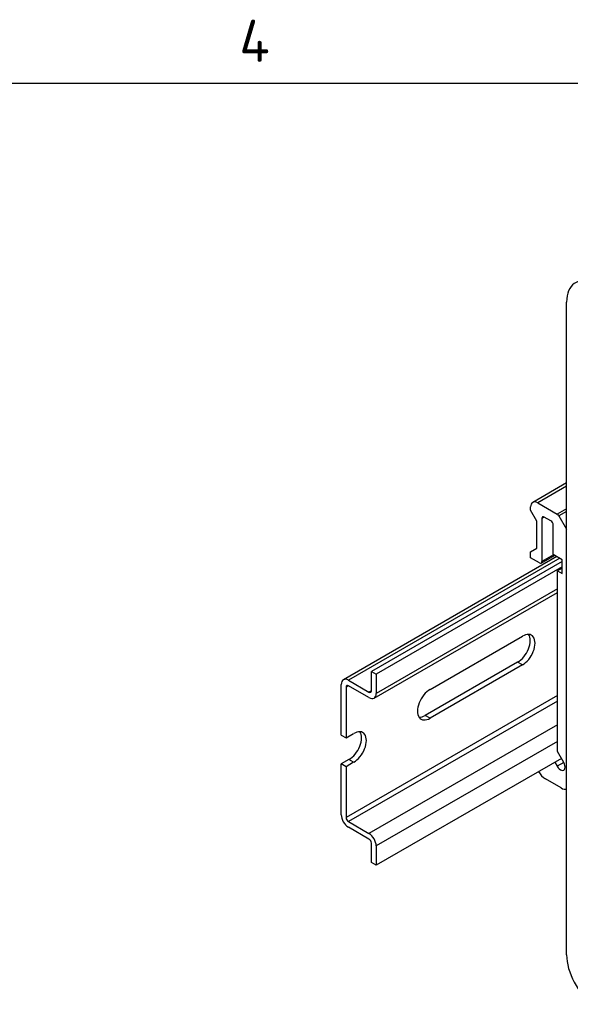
# Model space of a CAD drawing. Header units: inches. Extents: x 0 to 22, y 0 to 17.
# Tile 27 of 40: x 7.7 to 11, y 11.1 to 16.9. Entities that reach past the tile are written whole.
import ezdxf

# ---------------------------------------------------------------- set-up
doc = ezdxf.new("R2010")
doc.units = ezdxf.units.IN
doc.header["$MEASUREMENT"] = 0
for name, color, linetype in [('Default', 7, 'Continuous'), ('DIN-RAIL', 7, 'Continuous'), ('DIN_RAIL_CLIP__K', 7, 'Continuous'), ('PANEL__SIDE__LEF', 7, 'Continuous')]:
    doc.layers.add(name, color=color, linetype=linetype)

# ---------------------------------------------------------------- blocks, each defined once
blk = doc.blocks.new('SE4')
at = {"layer": 'DIN-RAIL', "color": 7, "linetype": 'Continuous'}
for p, q in [((10.8981, 13.7145), (9.6358, 12.9858)), ((10.9157, 13.7044), (9.6658, 12.9828)), ((10.93, 13.6865), (9.8016, 13.0351)), ((10.93, 13.6539), (9.8299, 13.0187)), ((10.9017, 13.5232), (9.8299, 12.9044)), ((9.8175, 12.8769), (10.9017, 13.5029)), ((10.1488, 12.9281), (10.6947, 13.2433)), ((10.6664, 13.0898), (10.1205, 12.7746)), ((10.6947, 13.0734), (10.1488, 12.7583)), ((10.6947, 13.0734), (10.6664, 13.0898)), ((9.8016, 13.0351), (9.8299, 13.0187)), ((9.8016, 12.9207), (9.8016, 13.0351)), ((9.8299, 13.0187), (9.8299, 12.9044)), ((9.6234, 12.6574), (9.6234, 12.9583)), ((9.6658, 12.9501), (9.6517, 12.942)), ((9.6517, 12.942), (9.6517, 12.6411)), ((9.6658, 12.9828), (9.7875, 12.9126)), ((9.7875, 12.8799), (9.6658, 12.9501)), ((10.9017, 12.8921), (9.6517, 12.1704)), ((9.8016, 12.9207), (9.7875, 12.9126)), ((10.9017, 12.8594), (9.6658, 12.1459)), ((10.1488, 12.7583), (10.1205, 12.7746)), ((10.9017, 12.719), (9.7875, 12.0757)), ((9.6234, 12.6574), (9.6517, 12.6411)), ((9.6517, 12.6411), (9.6969, 12.6672)), ((10.9017, 12.621), (9.8299, 12.0022)), ((9.6687, 12.5137), (9.6234, 12.4876)), ((9.6234, 12.1867), (9.6234, 12.4876)), ((9.6517, 12.4713), (9.6234, 12.4876)), ((9.6969, 12.4974), (9.6517, 12.4713)), ((9.6517, 12.4713), (9.6517, 12.1704)), ((9.6969, 12.4974), (9.6687, 12.5137)), ((10.9256, 12.5205), (9.8299, 11.8879)), ((9.6658, 12.1459), (9.7875, 12.0757)), ((9.7875, 12.043), (9.6658, 12.1132)), ((9.8016, 11.9042), (9.8016, 12.0185)), ((9.8299, 12.0022), (9.8299, 11.8879)), ((9.8299, 11.8879), (9.8016, 11.9042))]:
    blk.add_line(p, q, dxfattribs=at)
for centre, major_axis, start_param, end_param in [((10.6678, 13.1755), (-0.052, -0.0901), 0.765901, 2.866213), ((10.6961, 13.1592), (-0.052, -0.0901), 0.765901, 3.946488), ((9.6658, 12.9338), (0.03, -0.052), 2.356194, 3.926991), ((9.6658, 12.9338), (0.01, -0.0173), 2.356194, 3.926991), ((9.7875, 12.9289), (-0.01, 0.0173), 2.356194, 3.926991), ((9.7875, 12.9289), (-0.03, 0.052), 2.356194, 3.926991), ((10.1474, 12.8424), (0.052, 0.0901), 0.765901, 3.946488), ((10.1191, 12.8587), (0.052, 0.0901), 3.416972, 3.946488), ((9.6701, 12.5995), (-0.052, -0.0901), 0.765901, 2.866213), ((9.6984, 12.5831), (-0.052, -0.0901), 0.765901, 3.946488), ((9.6658, 12.1622), (0.03, -0.052), 3.926991, 5.497787), ((9.6658, 12.1622), (-0.01, 0.0173), 0.785398, 2.356194), ((9.7875, 12.0267), (-0.03, 0.052), 3.926991, 5.497787), ((9.7875, 12.0267), (0.01, -0.0173), 0.785398, 2.356194)]:
    blk.add_ellipse(centre, major_axis=major_axis, ratio=0.57735, start_param=start_param, end_param=end_param, dxfattribs=at)
at = {"layer": 'DIN_RAIL_CLIP__K', "color": 7, "linetype": 'Continuous'}
for p, q in [((10.9561, 14.1513), (10.7558, 14.0357)), ((10.9561, 14.1313), (10.7853, 14.0328)), ((10.7436, 13.9898), (10.7436, 14.0086)), ((10.781, 13.9249), (10.7436, 13.9898)), ((10.7853, 14.0328), (10.9011, 13.9659)), ((10.9561, 13.9977), (10.9011, 13.9659)), ((10.8246, 13.9488), (10.8107, 13.9408)), ((10.8107, 13.9408), (10.8107, 13.6855)), ((10.8637, 13.9262), (10.8246, 13.9488)), ((10.9561, 13.9816), (10.9109, 13.9555)), ((10.9109, 13.9555), (10.9561, 13.8773)), ((10.781, 13.7641), (10.781, 13.9249)), ((10.8777, 13.7263), (10.8777, 13.9021)), ((10.7436, 13.7425), (10.781, 13.7641)), ((10.7436, 13.7082), (10.7436, 13.7425)), ((10.7968, 13.6775), (10.7436, 13.7082)), ((10.8066, 13.6765), (10.8853, 13.7219)), ((10.8795, 13.7252), (10.8107, 13.6855)), ((10.93, 13.6961), (10.8777, 13.7263)), ((10.93, 13.6145), (10.93, 13.6961)), ((10.93, 13.6471), (10.9017, 13.6308)), ((10.9017, 13.6308), (10.93, 13.6145)), ((10.9017, 12.5619), (10.9017, 13.6308)), ((10.9396, 12.4963), (10.9017, 12.5619)), ((10.8862, 12.4977), (10.9002, 12.4735)), ((10.9396, 12.4963), (10.9002, 12.4735)), ((10.9245, 12.3451), (10.8308, 12.3992))]:
    blk.add_line(p, q, dxfattribs=at)
for centre, major_axis, start_param, end_param in [((10.7853, 13.9845), (0.0295, -0.0511), 2.356194, 3.926991), ((10.8246, 13.9327), (0.0098, -0.017), 2.356194, 3.926991), ((10.9011, 13.9498), (-0.0098, 0.017), 4.712389, 5.497787), ((10.8637, 13.9102), (0.0098, -0.017), 0.785398, 2.356194), ((10.7968, 13.6935), (-0.0098, 0.017), 2.356194, 3.926991), ((10.9199, 12.4849), (-0.0197, 0.0341), 1.570796, 4.712389), ((10.8308, 12.4635), (0.0394, -0.0682), 4.687673, 5.497787), ((10.9245, 12.4094), (-0.0394, 0.0682), 2.356194, 2.958755)]:
    blk.add_ellipse(centre, major_axis=major_axis, ratio=0.57735, start_param=start_param, end_param=end_param, dxfattribs=at)
at = {"layer": 'PANEL__SIDE__LEF', "color": 7, "linetype": 'Continuous'}
blk.add_line((10.9561, 11.3584), (10.9561, 15.2208), dxfattribs=at)
for centre, start_param, end_param in [((11.1314, 15.1195), 2.448605, 3.926991), ((11.1314, 11.2572), 3.926991, 5.405377)]:
    blk.add_ellipse(centre, major_axis=(0.124, -0.2148), ratio=0.57735, start_param=start_param, end_param=end_param, dxfattribs=at)

msp = doc.modelspace()

# ---------------------------------------------------------------- linework, layer by layer
at = {"layer": 'Default', "color": 7, "linetype": 'Continuous'}
msp.add_line((21.5386, 16.5146), (0.5386, 16.5146), dxfattribs=at)

# ---------------------------------------------------------------- block references
at = {"layer": 'Default'}
msp.add_blockref('SE4', (0, 0), dxfattribs=at)

# ---------------------------------------------------------------- texts
at = {"layer": 'Default', "insert": (9.1104, 16.7672), "char_height": 0.25, "width": 0.271409, "attachment_point": 5}
msp.add_mtext('{\\fSolid Edge ANSI|b0||i0||c0|p34;\\C7;\\H0.25;\\W1.;4}', dxfattribs=at)

doc.saveas('drawing.dxf')
